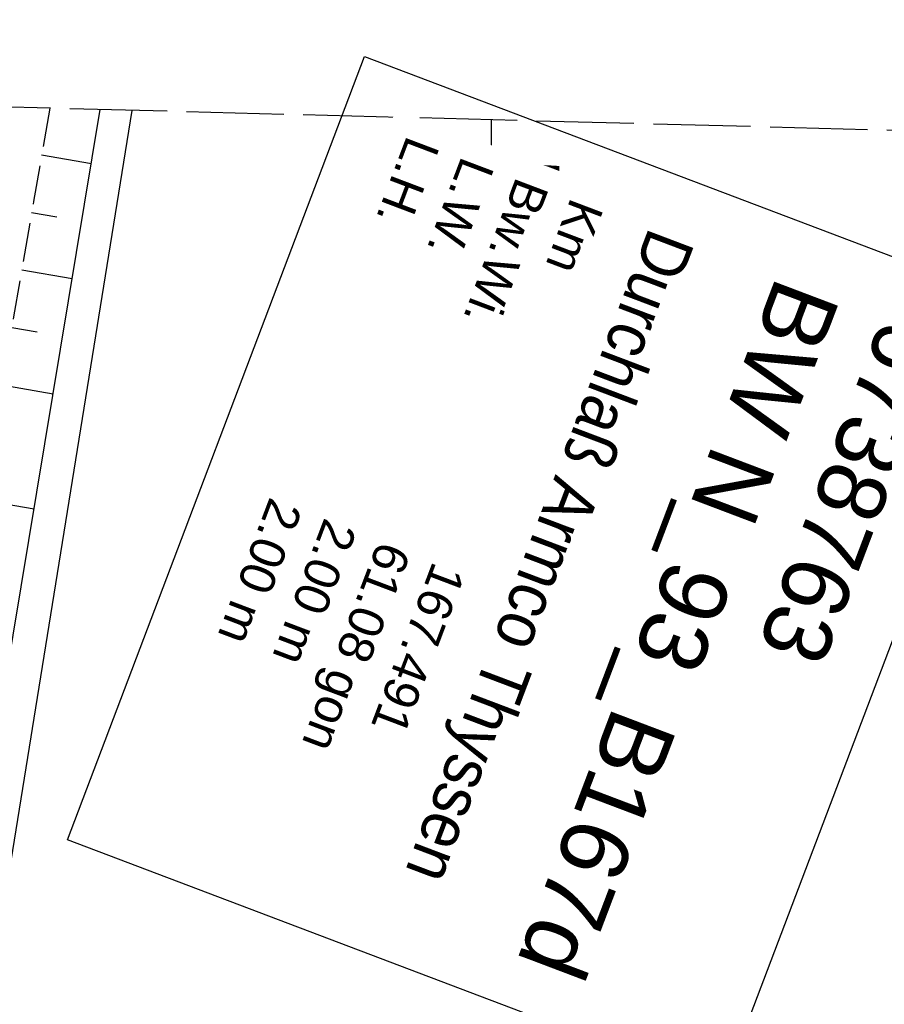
# Model space of a CAD drawing. Extents: x 508885 to 509191, y 457896 to 458644.
# Tile 56 of 57: x 509076 to 509120, y 458593 to 458644. Entities that reach past the tile are written whole.
import ezdxf

# ---------------------------------------------------------------- set-up
doc = ezdxf.new("R2010")
doc.units = 0
doc.header["$LTSCALE"] = 10
doc.header["$MEASUREMENT"] = 0
for name, pattern in [('AUSGEZOGEN', [0]), ('LT00', [0]), ('LT11', [0.3, 0.2, -0.1]), ('LT14', [0.6, 0.5, -0.1])]:
    doc.linetypes.add(name, pattern=pattern)
for name, color, linetype in [('--EK_FBR', 1, 'LT00'), ('BW_TEXT_B', 20, 'AUSGEZOGEN'), ('DFK_KATASTER', 250, 'LT00'), ('DFK_NUTZUNG', 250, 'LT00'), ('V111_BOESCH', 250, 'LT00'), ('V111_BOSCHUNG', 250, 'LT00'), ('V111_FELDWEG', 250, 'LT11'), ('V111_RASTER', 250, 'LT00'), ('V112_BOESCH', 250, 'LT00'), ('V112_BOSCHUNG', 250, 'LT00'), ('V112_FELDWEG', 250, 'LT11'), ('V112_RASTER', 250, 'LT00')]:
    doc.layers.add(name, color=color, linetype=linetype)
doc.layers.add('-BLATT_112-RAND', color=7, linetype='LT14', plot=False)
doc.styles.add('Beschrift', font='ARIAL.TTF')
doc.styles.get("Standard").update_dxf_attribs({"font": 'ARIAL.TTF'})

# ---------------------------------------------------------------- blocks, each defined once
blk = doc.blocks.new('Ackerland7')
at = {"layer": 'DFK_NUTZUNG', "color": 0, "linetype": 'ByBlock'}
for p, q in [((-4, 3.928), (-4, 3.67)), ((-3.95, 3.628), (-3.95, 3.97)), ((-3.9, 3.99), (-3.9, 3.607)), ((-3.85, 3.601), (-3.85, 3.997)), ((-3.8, 3.99), (-3.8, 3.607)), ((-3.75, 3.628), (-3.75, 3.97)), ((-3.7, 3.928), (-3.7, 3.67)), ((-3.65, 3.798), (-3.65, 3.8)), ((3.7, 3.929), (3.7, 3.671)), ((3.75, 3.629), (3.75, 3.971)), ((3.8, 3.992), (3.8, 3.608)), ((3.85, 3.602), (3.85, 3.998)), ((3.9, 3.992), (3.9, 3.608)), ((3.95, 3.629), (3.95, 3.971)), ((4, 3.929), (4, 3.671)), ((4.05, 3.799), (4.05, 3.801)), ((-7.85, 0.129), (-7.85, -0.129)), ((-7.8, -0.171), (-7.8, 0.171)), ((-7.75, 0.192), (-7.75, -0.192)), ((-7.7, -0.198), (-7.7, 0.198)), ((-7.65, 0.192), (-7.65, -0.192)), ((-7.6, -0.171), (-7.6, 0.171)), ((-7.55, 0.129), (-7.55, -0.129)), ((-7.5, -0.001), (-7.5, 0.001)), ((-0.15, 0.129), (-0.15, -0.129)), ((-0.1, -0.171), (-0.1, 0.171)), ((-0.05, 0.192), (-0.05, -0.192)), ((0, -0.198), (0, 0.198)), ((0.05, 0.192), (0.05, -0.192)), ((0.1, -0.171), (0.1, 0.171)), ((0.15, 0.129), (0.15, -0.129)), ((0.2, -0.001), (0.2, 0.001)), ((7.55, 0.129), (7.55, -0.129)), ((7.6, -0.171), (7.6, 0.171)), ((7.65, 0.192), (7.65, -0.192)), ((7.7, -0.198), (7.7, 0.198)), ((7.75, 0.192), (7.75, -0.192)), ((7.8, -0.171), (7.8, 0.171)), ((7.85, 0.129), (7.85, -0.129)), ((7.9, -0.001), (7.9, 0.001)), ((-4, -3.671), (-4, -3.929)), ((-3.95, -3.971), (-3.95, -3.629)), ((-3.9, -3.608), (-3.9, -3.992)), ((-3.85, -3.998), (-3.85, -3.602)), ((-3.8, -3.608), (-3.8, -3.992)), ((-3.75, -3.971), (-3.75, -3.629)), ((-3.7, -3.671), (-3.7, -3.929)), ((-3.65, -3.801), (-3.65, -3.799)), ((3.7, -3.671), (3.7, -3.929)), ((3.75, -3.971), (3.75, -3.629)), ((3.8, -3.608), (3.8, -3.992)), ((3.85, -3.998), (3.85, -3.602)), ((3.9, -3.608), (3.9, -3.992)), ((3.95, -3.971), (3.95, -3.629)), ((4, -3.671), (4, -3.929)), ((4.05, -3.801), (4.05, -3.799))]:
    blk.add_line(p, q, dxfattribs=at)
for points in [[(-3.65, 3.799), (-3.67, 3.886), (-3.725, 3.955), (-3.805, 3.994), (-3.894, 3.994), (-3.975, 3.955), (-4.03, 3.886), (-4.05, 3.799), (-4.03, 3.712), (-3.975, 3.642), (-3.894, 3.604), (-3.805, 3.604), (-3.725, 3.642), (-3.67, 3.712), (-3.65, 3.799)], [(4.05, 3.8), (4.03, 3.887), (3.975, 3.956), (3.894, 3.995), (3.805, 3.995), (3.725, 3.956), (3.67, 3.887), (3.65, 3.8), (3.67, 3.713), (3.725, 3.644), (3.805, 3.605), (3.894, 3.605), (3.975, 3.644), (4.03, 3.713), (4.05, 3.8)], [(-7.5, 0), (-7.52, 0.087), (-7.575, 0.156), (-7.655, 0.195), (-7.744, 0.195), (-7.825, 0.156), (-7.88, 0.087), (-7.9, 0)], [(0.2, 0), (0.18, 0.087), (0.125, 0.156), (0.045, 0.195), (-0.044, 0.195), (-0.125, 0.156), (-0.18, 0.087), (-0.2, 0)], [(-0.2, 0), (-0.18, -0.087), (-0.125, -0.156), (-0.044, -0.195), (0.045, -0.195), (0.125, -0.156), (0.18, -0.087), (0.2, 0)], [(7.9, 0), (7.88, 0.087), (7.825, 0.156), (7.744, 0.195), (7.655, 0.195), (7.575, 0.156), (7.52, 0.087), (7.5, 0)], [(7.5, 0), (7.52, -0.087), (7.575, -0.156), (7.655, -0.195), (7.744, -0.195), (7.825, -0.156), (7.88, -0.087), (7.9, 0)], [(-7.9, 0), (-7.88, -0.087), (-7.825, -0.156), (-7.744, -0.195), (-7.655, -0.195), (-7.575, -0.156), (-7.52, -0.087), (-7.5, 0)], [(-3.65, -3.8), (-3.67, -3.713), (-3.725, -3.644), (-3.805, -3.605), (-3.894, -3.605), (-3.975, -3.644), (-4.03, -3.713), (-4.05, -3.8), (-4.03, -3.887), (-3.975, -3.956), (-3.894, -3.995), (-3.805, -3.995), (-3.725, -3.956), (-3.67, -3.887), (-3.65, -3.8)], [(4.05, -3.8), (4.03, -3.713), (3.975, -3.644), (3.894, -3.605), (3.805, -3.605), (3.725, -3.644), (3.67, -3.713), (3.65, -3.8), (3.67, -3.887), (3.725, -3.956), (3.805, -3.995), (3.894, -3.995), (3.975, -3.956), (4.03, -3.887), (4.05, -3.8)]]:
    blk.add_lwpolyline(points, dxfattribs=at)

msp = doc.modelspace()

# ---------------------------------------------------------------- linework, layer by layer
at = {"layer": '--EK_FBR', "linetype": 'LT11', "flags": 128}
msp.add_lwpolyline([(509077.309, 458639.07), (509077.309, 458639.07), (509076.475, 458634.267), (509075.449, 458628.336), (509074.425, 458622.404), (509073.401, 458616.473), (509072.377, 458610.541), (509071.352, 458604.609), (509070.324, 458598.678), (509069.292, 458592.746), (509068.899, 458590.49), (509068.508, 458588.234), (509068.122, 458585.977), (509067.744, 458583.719), (509067.377, 458581.46), (509067.023, 458579.198), (509066.686, 458576.934), (509066.368, 458574.668), (509066.11, 458572.704), (509065.864, 458570.739), (509065.629, 458568.772), (509065.401, 458566.804), (509065.175, 458564.835), (509064.95, 458562.867), (509064.709, 458560.79), (509064.46, 458558.713), (509064.2, 458556.638), (509063.906, 458554.417), (509063.6, 458552.198), (509063.283, 458549.98), (509062.959, 458547.763), (509062.633, 458545.546), (509062.308, 458543.329), (509061.987, 458541.112), (509061.674, 458538.893), (509061.285, 458536.023), (509060.911, 458533.152), (509060.551, 458530.278), (509060.2, 458527.404), (509059.856, 458524.528), (509059.516, 458521.652), (509059.176, 458518.776), (509058.833, 458515.9), (509058.117, 458510.028), (509057.379, 458504.16), (509056.619, 458498.294), (509055.839, 458492.43), (509055.483, 458489.8), (509055.126, 458487.169), (509054.77, 458484.539), (509054.416, 458481.908), (509054.069, 458479.277), (509053.73, 458476.645), (509053.4, 458474.011), (509053.084, 458471.376), (509052.783, 458468.74), (509052.463, 458465.761), (509052.162, 458462.781), (509051.878, 458459.798), (509051.607, 458456.814), (509051.347, 458453.829), (509051.094, 458450.843), (509050.845, 458447.857), (509050.598, 458444.87)], dxfattribs=at)
at = {"layer": '-BLATT_112-RAND'}
msp.add_lwpolyline([(508904.399, 458643.62), (508884.931, 457903.876), (509171.832, 457896.326), (509191.3, 458636.07), (508904.399, 458643.62)], dxfattribs=at)
at = {"layer": 'DFK_KATASTER'}
msp.add_line((509081.535, 458638.958), (509070.61, 458571.319), dxfattribs=at)
at = {"layer": 'V111_BOESCH'}
msp.add_lwpolyline([(509072.121, 458567.177), (509071.786, 458567.416), (509071.463, 458567.663), (509071.161, 458567.925), (509070.891, 458568.209), (509070.602, 458568.616), (509070.371, 458569.065), (509070.188, 458569.547), (509070.04, 458570.053), (509069.916, 458570.577), (509069.803, 458571.109), (509072.159, 458592.311), (509079.907, 458639.001)], dxfattribs=at)
at = {"layer": 'V111_BOSCHUNG'}
for p, q in [((509076.891, 458636.664), (509079.447, 458636.229)), ((509076.379, 458633.708), (509077.667, 458633.489)), ((509075.867, 458630.752), (509078.465, 458630.31)), ((509075.356, 458627.796), (509076.665, 458627.573)), ((509074.845, 458624.84), (509077.483, 458624.391)), ((509073.824, 458618.927), (509076.501, 458618.472))]:
    msp.add_line(p, q, dxfattribs=at)
at = {"layer": 'V111_FELDWEG', "flags": 128}
msp.add_lwpolyline([(509077.309, 458639.07), (509076.475, 458634.267), (509075.449, 458628.336), (509074.425, 458622.404), (509073.401, 458616.473), (509072.377, 458610.541), (509071.352, 458604.61), (509070.324, 458598.678), (509069.292, 458592.746), (509068.899, 458590.49), (509068.508, 458588.234), (509068.122, 458585.977), (509067.744, 458583.719), (509067.377, 458581.46), (509067.023, 458579.198), (509066.686, 458576.935), (509066.368, 458574.668), (509066.11, 458572.704), (509065.864, 458570.739), (509065.629, 458568.772), (509065.401, 458566.804), (509065.175, 458564.835), (509064.95, 458562.867), (509064.709, 458560.789), (509064.46, 458558.713), (509064.2, 458556.638), (509063.906, 458554.417), (509063.599, 458552.198), (509063.283, 458549.98), (509062.959, 458547.763), (509062.633, 458545.546), (509062.308, 458543.329), (509062.305, 458543.306)], dxfattribs=at)
at = {"layer": 'V111_RASTER'}
for p, q in [((509100, 458605), (509100, 458595)), ((509095, 458600), (509105, 458600))]:
    msp.add_line(p, q, dxfattribs=at)
at = {"layer": 'V112_BOESCH'}
msp.add_lwpolyline([(509072.121, 458567.177), (509071.786, 458567.416), (509071.463, 458567.663), (509071.161, 458567.925), (509070.891, 458568.209), (509070.602, 458568.616), (509070.371, 458569.065), (509070.188, 458569.547), (509070.04, 458570.053), (509069.916, 458570.577), (509069.803, 458571.109), (509072.159, 458592.311), (509079.907, 458639.001)], dxfattribs=at)
at = {"layer": 'V112_BOSCHUNG'}
for p, q in [((509076.891, 458636.664), (509079.447, 458636.229)), ((509076.379, 458633.708), (509077.667, 458633.489)), ((509075.867, 458630.752), (509078.465, 458630.31)), ((509075.356, 458627.796), (509076.665, 458627.573)), ((509074.845, 458624.84), (509077.483, 458624.391)), ((509073.824, 458618.927), (509076.501, 458618.472))]:
    msp.add_line(p, q, dxfattribs=at)
at = {"layer": 'V112_FELDWEG', "flags": 128}
msp.add_lwpolyline([(509077.309, 458639.07), (509076.475, 458634.267), (509075.449, 458628.336), (509074.425, 458622.404), (509073.401, 458616.473), (509072.377, 458610.541), (509071.352, 458604.609), (509070.324, 458598.678), (509069.292, 458592.746), (509068.899, 458590.49), (509068.508, 458588.234), (509068.122, 458585.977), (509067.744, 458583.719), (509067.377, 458581.46), (509067.023, 458579.198), (509066.686, 458576.934), (509066.368, 458574.668), (509066.11, 458572.704), (509065.864, 458570.739), (509065.629, 458568.772), (509065.401, 458566.804), (509065.175, 458564.835), (509064.95, 458562.867), (509064.709, 458560.79), (509064.46, 458558.713), (509064.2, 458556.638), (509063.906, 458554.417), (509063.6, 458552.198), (509063.283, 458549.98), (509062.959, 458547.763), (509062.633, 458545.546), (509062.308, 458543.329), (509061.987, 458541.112), (509061.674, 458538.893), (509061.285, 458536.023), (509060.911, 458533.152), (509060.551, 458530.278), (509060.2, 458527.404), (509059.856, 458524.528), (509059.516, 458521.652), (509059.176, 458518.776), (509058.833, 458515.9), (509058.117, 458510.028), (509057.379, 458504.16), (509056.619, 458498.294), (509055.839, 458492.43), (509055.483, 458489.8), (509055.126, 458487.169), (509054.77, 458484.539), (509054.416, 458481.908), (509054.069, 458479.277), (509053.73, 458476.645), (509053.4, 458474.011), (509053.084, 458471.376), (509052.783, 458468.74), (509052.463, 458465.761), (509052.162, 458462.781), (509051.878, 458459.798), (509051.607, 458456.814), (509051.347, 458453.829), (509051.094, 458450.843), (509050.845, 458447.857), (509050.598, 458444.87), (509050.349, 458441.884), (509050.072, 458438.612), (509049.792, 458435.34), (509049.512, 458432.068), (509049.233, 458428.796), (509048.957, 458425.524), (509048.688, 458422.251), (509048.428, 458418.978), (509048.176, 458415.689), (509047.934, 458412.398), (509047.698, 458409.108), (509047.466, 458405.817), (509047.237, 458402.525), (509047.008, 458399.234), (509046.777, 458395.942), (509046.542, 458392.651), (509046.323, 458389.643), (509046.101, 458386.636), (509045.881, 458383.629), (509045.664, 458380.621), (509045.454, 458377.613), (509045.254, 458374.605), (509045.067, 458371.596), (509044.895, 458368.586), (509044.743, 458365.575), (509044.639, 458363.241), (509044.546, 458360.907), (509044.46, 458358.572), (509044.379, 458356.237), (509044.301, 458353.901), (509044.223, 458351.566), (509044.141, 458349.23), (509044.054, 458346.895), (509043.959, 458344.56), (509043.863, 458342.418), (509043.761, 458340.277), (509043.656, 458338.135), (509043.553, 458335.994), (509043.454, 458333.853), (509043.363, 458331.711), (509043.284, 458329.57), (509043.219, 458327.427), (509043.173, 458325.285), (509043.148, 458323.222), (509043.138, 458321.159), (509043.141, 458319.095), (509043.151, 458317.032), (509043.164, 458314.968), (509043.187, 458311.376), (509043.21, 458307.784), (509043.234, 458304.192), (509043.263, 458300.601), (509043.299, 458297.009), (509043.344, 458293.418), (509043.399, 458289.827), (509043.454, 458286.852), (509043.517, 458283.878), (509043.583, 458280.903), (509043.652, 458277.929), (509043.721, 458274.954), (509043.787, 458271.98), (509043.849, 458269.005), (509043.903, 458266.03), (509043.944, 458263.389), (509043.981, 458260.749), (509044.016, 458258.108), (509044.052, 458255.468), (509044.093, 458252.827), (509044.14, 458250.187), (509044.197, 458247.547), (509044.266, 458244.908), (509044.351, 458242.269), (509044.448, 458239.755), (509044.559, 458237.242), (509044.68, 458234.73), (509044.81, 458232.217), (509044.945, 458229.705), (509045.083, 458227.193), (509045.22, 458224.68), (509045.354, 458222.168), (509045.53, 458218.718), (509045.696, 458215.268), (509045.856, 458211.817), (509046.012, 458208.367), (509046.166, 458204.916), (509046.32, 458201.466), (509046.477, 458198.015), (509046.7, 458193.269), (509046.931, 458188.523), (509047.169, 458183.778), (509047.413, 458179.032), (509047.662, 458174.287), (509047.914, 458169.542), (509048.065, 458166.708), (509048.215, 458163.875), (509048.36, 458161.041), (509048.497, 458158.207), (509048.624, 458155.372), (509048.738, 458152.537), (509048.836, 458149.702), (509048.908, 458147.215), (509048.968, 458144.727), (509049.019, 458142.239), (509049.064, 458139.75), (509049.107, 458137.262), (509049.149, 458134.774), (509049.194, 458132.285), (509049.244, 458129.797), (509049.303, 458127.309), (509049.37, 458124.88), (509049.447, 458122.451), (509049.53, 458120.023), (509049.62, 458117.594), (509049.694, 458115.666), (509049.766, 458113.737), (509049.833, 458111.809), (509049.89, 458109.88), (509049.933, 458107.951), (509049.958, 458106.022), (509049.963, 458104.335), (509049.957, 458102.647), (509049.942, 458100.959), (509049.924, 458099.272), (509049.908, 458097.584), (509049.897, 458095.897), (509049.897, 458094.21), (509049.911, 458092.523), (509049.945, 458090.837), (509050.005, 458089.07), (509050.088, 458087.304), (509050.191, 458085.538), (509050.31, 458083.773), (509050.442, 458082.009), (509050.584, 458080.245), (509050.732, 458078.481), (509050.884, 458076.717), (509051.142, 458073.73), (509051.402, 458070.743), (509051.666, 458067.758), (509051.937, 458064.773), (509052.216, 458061.79), (509052.506, 458058.808), (509052.809, 458055.827), (509053.127, 458052.849), (509053.462, 458049.872), (509053.851, 458046.616), (509054.26, 458043.361), (509054.687, 458040.109), (509055.13, 458036.859), (509055.586, 458033.61), (509056.051, 458030.362), (509056.523, 458027.115), (509057, 458023.868), (509057.479, 458020.622), (509057.957, 458017.376), (509058.514, 458013.571), (509059.067, 458009.765), (509059.619, 458005.96), (509060.171, 458002.154), (509060.726, 457998.349), (509061.285, 457994.545), (509062.2, 457988.396), (509063.129, 457982.25), (509064.071, 457976.105), (509065.023, 457969.961), (509065.503, 457966.894), (509065.986, 457963.827), (509066.476, 457960.761), (509066.974, 457957.697), (509067.482, 457954.634), (509068.001, 457951.573), (509068.534, 457948.515), (509069.075, 457945.497), (509069.627, 457942.482), (509070.189, 457939.468), (509070.756, 457936.455), (509071.327, 457933.443), (509071.897, 457930.43), (509072.465, 457927.417), (509073.026, 457924.403), (509073.5, 457921.819), (509073.97, 457919.235), (509074.438, 457916.65), (509074.906, 457914.065), (509075.377, 457911.481), (509075.852, 457908.897), (509076.335, 457906.316), (509076.827, 457903.736), (509077.331, 457901.158), (509077.806, 457898.8)], dxfattribs=at)
at = {"layer": 'V112_RASTER'}
for p, q in [((509100, 458638.472), (509100, 458619.88)), ((509100, 458605), (509100, 458595)), ((509105, 458600), (509095, 458600))]:
    msp.add_line(p, q, dxfattribs=at)

# ---------------------------------------------------------------- block references
at = {"layer": 'DFK_NUTZUNG', "rotation": 264.7376999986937}
msp.add_blockref('Ackerland7', (509099.049, 458613.372), dxfattribs=at)

# ---------------------------------------------------------------- texts
at = {"layer": 'V112_RASTER', "width": 1.017}
msp.add_text(' 509100', height=2.5, rotation=-90.0001, dxfattribs=at).set_placement((509101, 458637.38))

# ---------------------------------------------------------------- next in the draw order: texts
at = {"layer": 'BW_TEXT_B', "insert": (509123.408, 458627.221), "char_height": 2, "width": 37.55462, "attachment_point": 1, "rotation": 249.2379, "style": 'Beschrift', "bg_fill": 3, "box_fill_scale": 1.5, "bg_fill_color": 256, "bg_fill_transparency": 0}
msp.add_mtext('\\pt20;{\\Funir_o|c0;\\H1.75x;6738763\\fArial|b0|i0|c238|p34;\\H0.5714x;\\P\\ptz;\\H1.75x;BW N_93_B1\\fArial|b0|i0|c0|p34;67d\\fArial|b0|i0|c238|p34;\\W0.8;\\P\\H0.3714x;\\W1;\\P\\fArial|b0|i0|c0|p34;\\H1.924x;\\W0.9;Durchlaß Armco Thyssen\\fArial|b0|i0|c238|p34;\\P\\H0.1999x;\\W1;\\P\\pt8,20;\\H3.602x;K\\fArial|b0|i0|c0|p34;m^I^I\\fArial|b0|i0|c238|p34;1\\fArial|b0|i0|c0|p34;67.491\\fArial|b0|i0|c238|p34;\\PBw.Wi\\fArial|b0|i0|c0|p34;.^I^I61.08\\fArial|b0|i0|c238|p34; gon\\PL.W.^I\\fArial|b0|i0|c0|p34;                 2.00 \\fArial|b0|i0|c238|p34;m\\P\\fArial|b0|i0|c0|p34;L.H.^I                 2.00 m}', dxfattribs=at)

# ---------------------------------------------------------------- next in the draw order: linework, layer by layer
at = {"layer": 'BW_TEXT_B'}
msp.add_lwpolyline([(509127.154, 458628.956), (509111.888, 458588.687), (509078.217, 458601.452), (509093.483, 458641.721)], close=True, dxfattribs=at)

doc.saveas('drawing.dxf')
